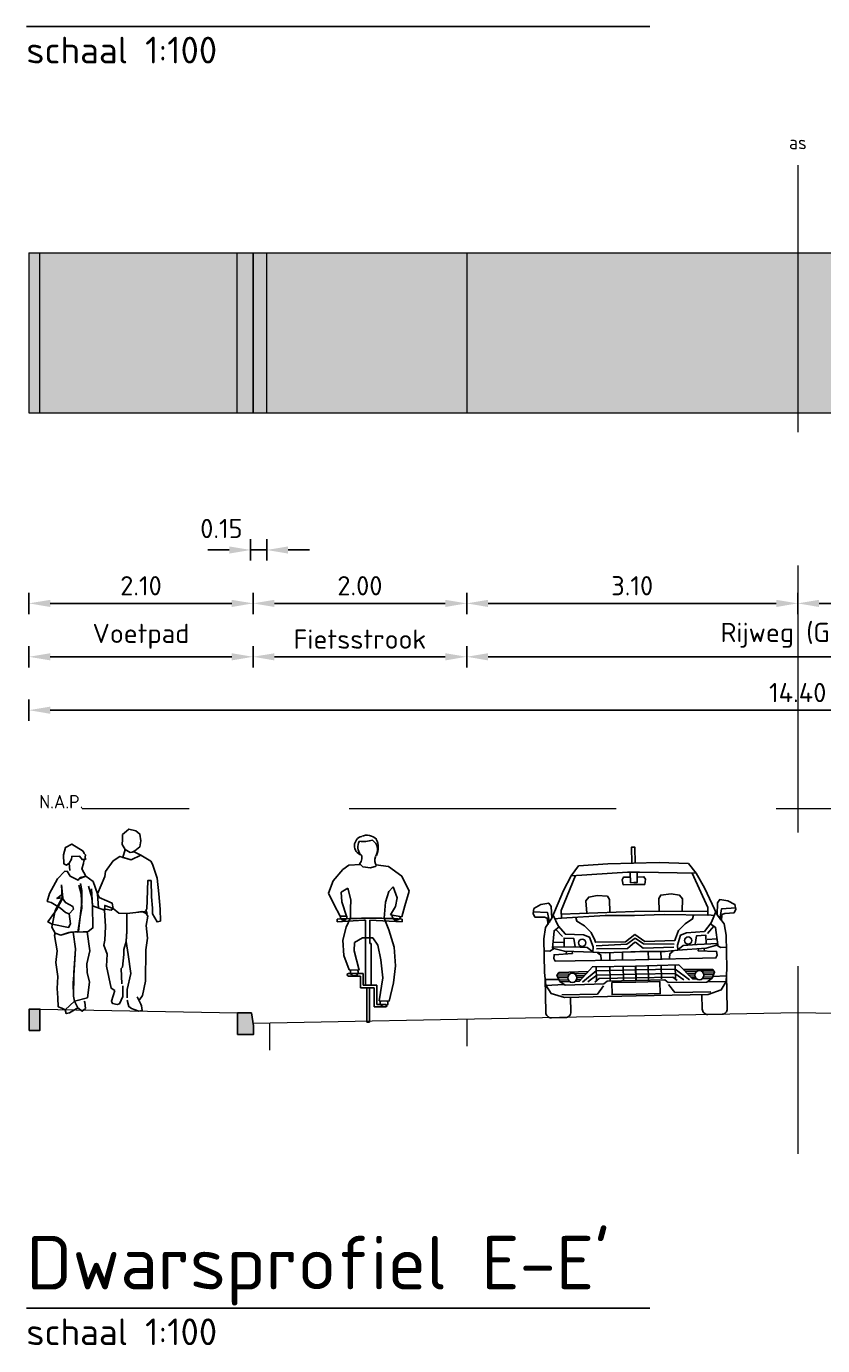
# Model space of a CAD drawing. Header units: metres. Extents: x 132493 to 134960, y 502695 to 503907.
# Tile 134 of 144: x 134814.15 to 134821.61, y 503847.89 to 503860.24. Entities that reach past the tile are written whole.
import ezdxf
from ezdxf.enums import TextEntityAlignment as Align

# ---------------------------------------------------------------- set-up
doc = ezdxf.new("R2010")
doc.units = ezdxf.units.M
for name, pattern in [('AL-NAP_LIJN', [15.25, 12, -1.5, 0.25, -1.5]), ('AL-TEKENBLADGRENS', [11.5, 2.5, -1.5, 1, -1.5, 1, -1.5, 2.5]), ('DASHED2', [0.375, 0.25, -0.125])]:
    doc.linetypes.add(name, pattern=pattern)
doc.layers.get('Defpoints').update_dxf_attribs({"color": 3})
for name, color, linetype, lineweight in [('0_sol_beton', 253, 'Continuous', 35), ('0_sol_fietspad', 11, 'Continuous', 18), ('0_sol_tegels', 254, 'Continuous', 18), ('0_tekst_25mm', 7, 'Continuous', 25), ('0_tekst_50mm', 3, 'Continuous', 18), ('N-WE-AS-ASWEG', 1, 'DASHED2', 35), ('N-WE-VH-KANTOPSLUITING_OPSLUITBAND-SD', 7, 'Continuous', 25), ('N-WE-VH-KANTOPSLUITING_TROTTOIRBAND-S', 7, 'Continuous', 25), ('N-WE-VH-KANTVERHARDING-G', 2, 'Continuous', 18), ('V-WE-VH-VERHARDING_STRAATBAKSTEEN-M', 7, 'Continuous', 18), ('X-XX-AL-AANKLEDING-SD', 2, 'Continuous', 25), ('X-XX-AL-NAP-G', 7, 'AL-NAP_LIJN', 18), ('X-XX-AL-NAP-T25', 7, 'Continuous', 25)]:
    doc.layers.add(name, color=color, linetype=linetype, lineweight=lineweight)
doc.layers.add('ARC-hoev-overlagen asfalt rijbaan', color=13, linetype='Continuous', lineweight=18, plot=False)
doc.styles.add('Iso_18100', font='isocpeur.ttf', dxfattribs={"height": 0.18})
doc.styles.add('Iso_25100', font='isocpeur.ttf', dxfattribs={"height": 0.25})
doc.styles.add('Iso_50100', font='isocpeur.ttf', dxfattribs={"height": 0.5})
doc.styles.add('NLCS-ISO-M50-T25', font='NLCS-ISO.ttf', dxfattribs={"height": 0.125})
doc.styles.add('NLCS_50_25', font='NLCS-ISO.ttf', dxfattribs={"height": 0.125})
doc.dimstyles.new('Iso 18100', dxfattribs={"dimscale": 0.1, "dimtxt": 0.18, "dimasz": 2, "dimexe": 1, "dimexo": 0, "dimgap": 0.75, "dimtad": 1, "dimzin": 0, "dimdsep": 46, "dimtxsty": 'Iso_18100', "dimcen": -3, "dimdle": 1, "dimadec": 0, "dimazin": 0, "dimtfac": 0.75, "dimtix": 1, "dimtmove": 2, "dimatfit": 3, "dimfxl": 1, "dimfxlon": 1, "dimtvp": 0.9, "dimtfillclr": 256, "dimtolj": 1, "dimtzin": 0, "dimarcsym": 0})

# ---------------------------------------------------------------- blocks, each defined once
blk = doc.blocks.new('N-SVH-KANTOPSLUITING_TB_130 150X200-D')
blk.add_hatch(color=8).paths.add_polyline_path([(-0.3, -0.24), (-0.3, -0.32), (-0.15, -0.32), (-0.15, -0.12), (-0.28, -0.12)])
at = {"flags": 128}
blk.add_lwpolyline([(-0.3, -0.24), (-0.3, -0.32), (-0.15, -0.32), (-0.15, -0.12), (-0.28, -0.12)], close=True, dxfattribs=at)
blk = doc.blocks.new('N-SVH-KANTOPSLUITING_OB_100X200-D')
blk.add_hatch(color=8).paths.add_polyline_path([(-0.1, -0.2), (0, -0.2), (0, 0), (-0.1, 0)])
at = {"flags": 128}
blk.add_lwpolyline([(-0.1, -0.2), (0, -0.2), (0, 0), (-0.1, 0)], close=True, dxfattribs=at)
blk = doc.blocks.new('DWP-VOET3')
at = {"linetype": 'Continuous'}
for points in [[(0.119, 1.442), (0.091, 1.487), (0.094, 1.534), (0.096, 1.581), (0.131, 1.614), (0.154, 1.631), (0.221, 1.617), (0.258, 1.586), (0.267, 1.522), (0.257, 1.465), (0.211, 1.43), (0.185, 1.417), (0.167, 1.414)], [(-0.258, 1.346), (-0.253, 1.391), (-0.264, 1.403), (-0.272, 1.425), (-0.379, 1.493), (-0.44, 1.461), (-0.458, 1.391), (-0.454, 1.306), (-0.429, 1.295), (-0.404, 1.313)], [(-0.398, 1.244), (-0.404, 1.313), (-0.382, 1.351), (-0.381, 1.377), (-0.307, 1.378), (-0.279, 1.345), (-0.247, 1.354), (-0.268, 1.337)], [(0.006, 0.889), (0.059, 0.846), (0.135, 0.843), (0.219, 0.853), (0.277, 0.862), (0.325, 0.838), (0.314, 0.878), (0.323, 0.884), (0.327, 0.968), (0.331, 1.15), (0.363, 1.15), (0.367, 0.997), (0.377, 0.892), (0.376, 0.84), (0.419, 0.763), (0.45, 0.772), (0.448, 0.884), (0.434, 1.028), (0.42, 1.172), (0.376, 1.303), (0.36, 1.331), (0.266, 1.387), (0.177, 1.346), (0.114, 1.365), (0.07, 1.377), (0.006, 1.335), (-0.063, 1.237), (-0.07, 1.19), (-0.105, 1.107), (-0.14, 1.025), (-0.131, 0.893)], [(-0.195, 1.073), (-0.186, 0.913), (-0.075, 0.873), (-0.063, 0.884), (-0.01, 0.873), (0.006, 0.889), (-0.001, 0.939), (-0.051, 0.96), (-0.123, 0.993), (-0.14, 1.025), (-0.179, 1.141), (-0.247, 1.192), (-0.311, 1.166), (-0.321, 1.153), (-0.396, 1.193), (-0.424, 1.24), (-0.449, 1.237), (-0.513, 1.167), (-0.589, 1.031), (-0.61, 0.955), (-0.573, 0.944), (-0.487, 0.892), (-0.44, 0.852), (-0.405, 0.839), (-0.365, 0.884), (-0.371, 0.909), (-0.439, 0.945), (-0.469, 0.988), (-0.519, 0.983), (-0.467, 1.023), (-0.473, 1.063), (-0.477, 1.112)], [(-0.424, 1.24), (-0.396, 1.193), (-0.321, 1.153), (-0.301, 1.179), (-0.247, 1.192), (-0.285, 1.26), (-0.269, 1.309), (-0.268, 1.337)], [(-0.477, 1.112), (-0.464, 0.988), (-0.522, 0.877), (-0.604, 0.763), (-0.563, 0.741), (-0.41, 0.712), (-0.392, 0.747), (-0.405, 0.839)], [(-0.477, 1.112), (-0.469, 0.988), (-0.535, 0.871), (-0.568, 0.713), (-0.537, 0.657), (-0.483, 0.641), (-0.388, 0.667), (-0.316, 0.675), (-0.286, 0.948), (-0.286, 1.058), (-0.299, 1.123)], [(-0.313, 1.108), (-0.293, 1.025), (-0.286, 0.893), (-0.301, 0.812), (-0.323, 0.669), (-0.226, 0.674), (-0.182, 0.708), (-0.186, 0.913), (-0.191, 0.993), (-0.223, 1.098)], [(0.089, 0.185), (0.083, 0.328), (0.095, 0.34), (0.106, 0.457), (0.108, 0.504), (0.128, 0.579), (0.131, 0.634), (0.135, 0.673), (0.135, 0.843), (0.059, 0.846), (0.006, 0.889), (-0.071, 0.918), (-0.075, 0.873), (-0.065, 0.721), (-0.072, 0.592), (-0.079, 0.547), (-0.049, 0.463), (-0.055, 0.35), (-0.011, 0.143), (0.024, 0.12)], [(0.137, 0.053), (0.139, 0.132), (0.173, 0.281), (0.147, 0.459), (0.128, 0.579), (0.135, 0.673), (0.135, 0.843), (0.303, 0.862), (0.333, 0.816), (0.317, 0.73), (0.33, 0.611), (0.313, 0.501), (0.309, 0.208), (0.282, 0.074), (0.254, 0.033)], [(-0.442, -0.059), (-0.474, -0.045), (-0.507, -0.031), (-0.512, 0.054), (-0.518, 0.139), (-0.511, 0.252), (-0.53, 0.384), (-0.518, 0.492), (-0.543, 0.637), (-0.537, 0.657), (-0.483, 0.641), (-0.408, 0.666), (-0.368, 0.668), (-0.344, 0.513), (-0.362, 0.287), (-0.361, 0.264), (-0.366, 0.193), (-0.363, 0.068), (-0.354, 0.021)], [(0.024, 0.12), (-0.008, 0.022), (0, 0), (0.045, -0.009), (0.066, -0.004), (0.098, 0.066), (0.098, 0.165)], [(-0.354, 0.021), (-0.324, -0.042), (-0.282, -0.073), (-0.253, -0.046), (-0.257, 0.012), (-0.263, 0.022)], [(0.14, 0.03), (0.153, -0.029), (0.179, -0.048), (0.247, -0.071), (0.279, -0.066), (0.273, -0.023), (0.266, -0.008), (0.232, 0.063)]]:
    blk.add_lwpolyline(points, dxfattribs=at)
for points in [[(0.099, 1.367), (0.177, 1.346), (0.266, 1.387), (0.203, 1.42), (0.167, 1.414), (0.119, 1.442)], [(-0.354, 0.021), (-0.233, 0.053), (-0.213, 0.198), (-0.237, 0.291), (-0.239, 0.37), (-0.21, 0.493), (-0.237, 0.672), (-0.368, 0.668), (-0.344, 0.513), (-0.361, 0.264), (-0.363, 0.068)], [(-0.442, -0.059), (-0.432, -0.095), (-0.403, -0.088), (-0.324, -0.042), (-0.354, 0.021)]]:
    blk.add_lwpolyline(points, close=True, dxfattribs=at)
blk = doc.blocks.new('citroen c4 coupe front view')
for points in [[(0.783, 1.431), (0.783, 1.58), (0.799, 1.58)], [(0.815, 1.431), (0.815, 1.58), (0.799, 1.58)], [(0.799, 1.431), (0.558, 1.431), (0.285, 1.418), (0.214, 1.325), (0.14, 1.188), (0.025, 0.932), (0.02, 1.043), (-0.002, 1.074), (-0.076, 1.061), (-0.143, 1.025), (-0.151, 0.981), (-0.134, 0.946), (-0.046, 0.942), (-0.019, 0.933), (-0.013, 0.873)], [(0.799, 1.431), (1.04, 1.431), (1.314, 1.418), (1.384, 1.325), (1.459, 1.188), (1.574, 0.932), (1.578, 1.043), (1.6, 1.074), (1.675, 1.061), (1.741, 1.025), (1.75, 0.981), (1.732, 0.946), (1.644, 0.942), (1.618, 0.933), (1.612, 0.873)], [(0.253, 1.327), (0.113, 1.003), (0.113, 0.929), (0.523, 0.946), (0.799, 0.941)], [(0.215, 1.326), (0.743, 1.347), (0.799, 1.347)], [(0.799, 1.23), (0.699, 1.23), (0.69, 1.278), (0.703, 1.302), (0.768, 1.301)], [(0.766, 1.347), (0.769, 1.249), (0.799, 1.251)], [(0.832, 1.347), (0.829, 1.249), (0.799, 1.251)], [(1.384, 1.326), (0.855, 1.347), (0.799, 1.347)], [(1.346, 1.327), (1.486, 1.003), (1.486, 0.929), (1.076, 0.946), (0.799, 0.941)], [(0.799, 1.23), (0.9, 1.23), (0.909, 1.278), (0.895, 1.302), (0.831, 1.301)], [(0.352, 0.972), (0.347, 1.087), (0.373, 1.122), (0.453, 1.136), (0.549, 1.127), (0.567, 1.096), (0.567, 0.975)], [(1.247, 0.972), (1.252, 1.087), (1.225, 1.122), (1.146, 1.136), (1.049, 1.127), (1.031, 1.096), (1.031, 0.975)], [(-0.149, 0.994), (-0.015, 0.986), (0.002, 0.891)], [(1.748, 0.994), (1.613, 0.986), (1.597, 0.891)], [(0.025, 0.932), (-0.037, 0.845), (-0.054, 0.739), (-0.054, 0.426), (-0.046, 0.307), (0.003, 0.228), (0.126, 0.187), (0.799, 0.188)], [(0.037, 0.959), (0.082, 0.858), (0.148, 0.779), (0.316, 0.77), (0.373, 0.748), (0.404, 0.655), (0.4, 0.607), (0.135, 0.62), (0.025, 0.651), (0.043, 0.814), (0.09, 0.849)], [(0.113, 0.932), (0.051, 0.927)], [(0.113, 0.968), (0.799, 0.979)], [(0.248, 0.934), (0.259, 0.898), (0.329, 0.854), (0.391, 0.792), (0.422, 0.717), (0.428, 0.699), (0.708, 0.695), (0.799, 0.764)], [(1.486, 0.968), (0.799, 0.979)], [(1.351, 0.934), (1.34, 0.898), (1.27, 0.854), (1.208, 0.792), (1.177, 0.717), (1.17, 0.699), (0.89, 0.695), (0.799, 0.764)], [(1.574, 0.932), (1.635, 0.845), (1.653, 0.739), (1.653, 0.426), (1.644, 0.307), (1.596, 0.228), (1.473, 0.187), (0.799, 0.188)], [(1.561, 0.959), (1.516, 0.858), (1.45, 0.779), (1.283, 0.77), (1.225, 0.748), (1.195, 0.655), (1.199, 0.607), (1.463, 0.62), (1.574, 0.651), (1.556, 0.814), (1.509, 0.849)], [(1.486, 0.932), (1.547, 0.927)], [(0.059, 0.826), (0.12, 0.759)], [(0.236, 0.658), (0.225, 0.738), (0.135, 0.743), (0.135, 0.661)], [(1.362, 0.658), (1.374, 0.738), (1.463, 0.743), (1.463, 0.661)], [(1.539, 0.826), (1.479, 0.759)], [(0.039, 0.647), (-0.002, 0.624), (-0.054, 0.628)], [(0.4, 0.61), (0.35, 0.652), (0.218, 0.659), (0.026, 0.662)], [(0.034, 0.706), (0.124, 0.703)], [(0.155, 0.619), (0.15, 0.595)], [(0.435, 0.664), (0.721, 0.673), (0.799, 0.729)], [(0.437, 0.636), (0.726, 0.633), (0.796, 0.691), (0.799, 0.688)], [(1.164, 0.664), (0.877, 0.673), (0.799, 0.729)], [(1.162, 0.636), (0.873, 0.633), (0.802, 0.691), (0.799, 0.688)], [(1.199, 0.61), (1.249, 0.652), (1.381, 0.659), (1.572, 0.662)], [(1.444, 0.619), (1.448, 0.595)], [(1.565, 0.706), (1.475, 0.703)], [(1.56, 0.647), (1.6, 0.624), (1.653, 0.628)], [(0.207, 0.616), (0.21, 0.598), (0.038, 0.589), (0.034, 0.554), (0.047, 0.528), (0.799, 0.525)], [(0.799, 0.602), (0.757, 0.602), (0.52, 0.598), (0.4, 0.607)], [(0.444, 0.599), (0.477, 0.577), (0.479, 0.536)], [(0.559, 0.599), (0.559, 0.526)], [(0.678, 0.601), (0.678, 0.526)], [(1.392, 0.616), (1.389, 0.598), (1.56, 0.589), (1.565, 0.554), (1.552, 0.528), (0.799, 0.525)], [(0.799, 0.602), (0.841, 0.602), (1.078, 0.598), (1.199, 0.607)], [(0.921, 0.601), (0.921, 0.526)], [(1.039, 0.599), (1.039, 0.526)], [(1.155, 0.599), (1.122, 0.577), (1.119, 0.536)], [(0.799, 0.333), (0.529, 0.332), (0.497, 0.307), (0.135, 0.303), (0.087, 0.338), (0.06, 0.395), (0.078, 0.422)], [(0.063, 0.389), (0.165, 0.389)], [(0.068, 0.407), (0.182, 0.407)], [(0.071, 0.373), (0.161, 0.373)], [(0.078, 0.422), (0.356, 0.426)], [(0.225, 0.407), (0.336, 0.407)], [(0.242, 0.389), (0.319, 0.389)], [(0.246, 0.373), (0.304, 0.373)], [(0.267, 0.334), (0.395, 0.47), (0.799, 0.468)], [(0.299, 0.328), (0.429, 0.432), (0.799, 0.432)], [(0.35, 0.328), (0.433, 0.391), (0.799, 0.391)], [(0.429, 0.469), (0.429, 0.342)], [(0.558, 0.469), (0.558, 0.342)], [(0.682, 0.469), (0.682, 0.34)], [(0.798, 0.468), (0.798, 0.338)], [(1.331, 0.334), (1.203, 0.47), (0.799, 0.468)], [(1.3, 0.328), (1.17, 0.432), (0.799, 0.432)], [(0.799, 0.333), (1.07, 0.332), (1.102, 0.307), (1.463, 0.303), (1.512, 0.338), (1.538, 0.395), (1.521, 0.422)], [(1.249, 0.328), (1.166, 0.391), (0.799, 0.391)], [(0.801, 0.468), (0.801, 0.338)], [(0.917, 0.469), (0.917, 0.34)], [(1.04, 0.469), (1.04, 0.342)], [(1.17, 0.469), (1.17, 0.342)], [(1.521, 0.422), (1.243, 0.426)], [(1.373, 0.407), (1.263, 0.407)], [(1.356, 0.389), (1.28, 0.389)], [(1.352, 0.373), (1.294, 0.373)], [(1.531, 0.407), (1.416, 0.407)], [(1.535, 0.389), (1.433, 0.389)], [(1.528, 0.373), (1.437, 0.373)], [(-0.05, 0.359), (0.078, 0.356)], [(-0.044, 0.304), (0.125, 0.31)], [(0.08, 0.352), (0.165, 0.352)], [(0.089, 0.336), (0.177, 0.336)], [(0.496, 0.288), (0.436, 0.212), (0.102, 0.212)], [(0.23, 0.336), (0.27, 0.336)], [(0.242, 0.352), (0.285, 0.352)], [(0.414, 0.324), (0.455, 0.358), (0.799, 0.358)], [(0.799, 0.206), (0.574, 0.206), (0.574, 0.318), (0.799, 0.318)], [(1.185, 0.324), (1.144, 0.358), (0.799, 0.358)], [(0.799, 0.206), (1.024, 0.206), (1.024, 0.318), (0.799, 0.318)], [(1.102, 0.288), (1.162, 0.212), (1.497, 0.212)], [(1.356, 0.352), (1.314, 0.352)], [(1.369, 0.336), (1.329, 0.336)], [(1.51, 0.336), (1.421, 0.336)], [(1.518, 0.352), (1.434, 0.352)], [(1.642, 0.304), (1.474, 0.31)], [(1.648, 0.359), (1.52, 0.356)]]:
    blk.add_lwpolyline(points)
for points in [[(0.184, 0.187), (0.184, 0.051, -0.414214), (0.133, 0), (0, 0, -0.414214), (-0.051, 0.051), (-0.051, 0.369), (-0.05, 0.369)], [(1.415, 0.187), (1.415, 0.051, 0.414214), (1.465, 0), (1.599, 0, 0.414214), (1.649, 0.051), (1.649, 0.369), (1.649, 0.369)]]:
    blk.add_lwpolyline(points, format="xyb")
for centre, radius in [((0.303, 0.696), 0.0338), ((1.296, 0.696), 0.0338), ((0.204, 0.37), 0.0426), ((1.395, 0.37), 0.0426)]:
    blk.add_circle(centre, radius)
blk = doc.blocks.new('Fiets1')
for p, q in [((-0.244, 1.421), (-0.334, 1.316)), ((-0.189, 1.463), (-0.244, 1.421)), ((-0.078, 1.469), (-0.189, 1.463)), ((-0.078, 1.469), (-0.055, 1.448)), ((-0.055, 1.448), (0.015, 1.439)), ((0.015, 1.439), (0.07, 1.455)), ((0.183, 1.45), (0.065, 1.465)), ((0.309, 1.36), (0.183, 1.45)), ((0.378, 1.221), (0.309, 1.36)), ((-0.334, 1.316), (-0.379, 1.202)), ((-0.26, 1.21), (-0.197, 1.247)), ((-0.197, 1.247), (-0.168, 1.139)), ((0.188, 1.215), (0.228, 1.26)), ((0.228, 1.26), (0.265, 1.157)), ((-0.379, 1.202), (-0.329, 1.099)), ((-0.252, 1.121), (-0.26, 1.21)), ((-0.209, 0.985), (-0.252, 1.121)), ((-0.168, 1.139), (-0.173, 1.055)), ((0.143, 0.968), (0.156, 1.115)), ((0.156, 1.115), (0.188, 1.215)), ((0.265, 1.157), (0.251, 1.076)), ((0.336, 1.081), (0.378, 1.221)), ((-0.329, 1.099), (-0.269, 0.985)), ((-0.173, 1.055), (-0.173, 0.97)), ((0.251, 1.076), (0.204, 0.999)), ((0.204, 0.999), (0.31, 0.979)), ((0.31, 0.979), (0.336, 1.081)), ((-0.296, 0.957), (-0.296, 0.933)), ((-0.296, 0.933), (-0.047, 0.949)), ((-0.269, 0.985), (-0.209, 0.985)), ((-0.213, 0.881), (-0.244, 0.762)), ((-0.173, 0.97), (-0.213, 0.881)), ((-0.047, 0.949), (-0.031, 0.949)), ((-0.031, 0.949), (-0.031, 0.338)), ((0.009, 0.949), (0.313, 0.932)), ((0.009, 0.73), (0.009, 0.949)), ((0.188, 0.857), (0.143, 0.968)), ((0.313, 0.932), (0.313, 0.956)), ((-0.244, 0.762), (-0.234, 0.617)), ((-0.134, 0.738), (-0.06, 0.783)), ((-0.06, 0.783), (0.038, 0.781)), ((0.038, 0.781), (0.085, 0.715)), ((0.236, 0.696), (0.188, 0.857)), ((-0.139, 0.662), (-0.134, 0.738)), ((-0.091, 0.48), (-0.139, 0.662)), ((0.022, 0.73), (0.009, 0.73)), ((0.022, 0.338), (0.022, 0.73)), ((0.085, 0.715), (0.112, 0.578)), ((0.249, 0.52), (0.236, 0.696)), ((-0.234, 0.617), (-0.184, 0.483)), ((0.112, 0.578), (0.13, 0.409)), ((0.23, 0.361), (0.249, 0.52)), ((-0.054, 0.448), (-0.192, 0.448)), ((-0.078, 0.425), (-0.192, 0.425)), ((-0.184, 0.483), (-0.091, 0.48)), ((-0.078, 0.314), (-0.078, 0.425)), ((-0.054, 0.338), (-0.054, 0.448)), ((0.13, 0.409), (0.098, 0.193)), ((0.051, 0.314), (-0.078, 0.314)), ((0.075, 0.338), (-0.054, 0.338)), ((-0.018, 0.314), (-0.018, -0.008)), ((0.006, -0.008), (0.006, 0.314)), ((0.051, 0.135), (0.051, 0.314)), ((0.075, 0.158), (0.075, 0.338)), ((0.191, 0.19), (0.23, 0.361)), ((0.156, 0.135), (0.051, 0.135)), ((0.156, 0.158), (0.075, 0.158)), ((0.098, 0.193), (0.191, 0.19)), ((-0.018, -0.008), (0.006, -0.008))]:
    blk.add_line(p, q)
for centre, radius, start, end in [((-0.045, 1.645), 0.0899, 104.0435, 253.5027), ((-0.018, 1.619), 0.124, 44.5628, 113.2662), ((0.005, 1.633), 0.108, 150.0261, 221.6358), ((-0.052, 2.001), 0.316, 263.3587, 285.6486), ((-0.023, 1.607), 0.105, 322.9677, 57.6908), ((-0.082, 1.629), 0.17, 333.6246, 26.7123), ((-0.146, 1.53), 0.0807, 310.1354, 21.3389), ((0.153, 1.509), 0.098, 160.2237, 213.0633), ((0.258, 0.989), 0.0404, 169.3202, 349.3202), ((0.024, -4.853), 5.819, 87.1592, 93.1527), ((-0.236, 0.976), 0.0303, 163.7878, 22.7653), ((-0.191, 0.437), 0.0119, 91.1159, 268.8841), ((-0.137, 0.462), 0.0366, 147.3335, 29.3982), ((0.143, 0.173), 0.0366, 147.3289, 29.3982), ((0.156, 0.147), 0.0119, 269.9885, 90.0115)]:
    blk.add_arc(centre, radius, start, end)
blk = doc.blocks.new('*D145')
at = {"layer": 'Defpoints', "color": 0, "transparency": 16777216}
for p in [(134814.177, 503856.623), (134816.277, 503856.623), (134814.177, 503854.84)]:
    blk.add_point(p, dxfattribs=at)
at = {"layer": 'V-WE-VH-VERHARDING_STRAATBAKSTEEN-M', "color": 0, "lineweight": -2, "transparency": 16777216}
for p, q in [((134814.177, 503854.94), (134814.177, 503854.74)), ((134816.277, 503854.94), (134816.277, 503854.74)), ((134816.077, 503854.84), (134814.377, 503854.84))]:
    blk.add_line(p, q, dxfattribs=at)
at = {"layer": 'V-WE-VH-VERHARDING_STRAATBAKSTEEN-M', "color": 0, "transparency": 16777216}
for points in [[(134814.377, 503854.873), (134814.377, 503854.806), (134814.177, 503854.84)], [(134816.077, 503854.873), (134816.077, 503854.806), (134816.277, 503854.84)]]:
    blk.add_solid(points, dxfattribs=at)
at = {"layer": 'V-WE-VH-VERHARDING_STRAATBAKSTEEN-M', "color": 0, "transparency": 16777216, "insert": (134815.227, 503855.005), "char_height": 0.18, "attachment_point": 5, "rotation": 360, "style": 'Iso_18100'}
blk.add_mtext('\\A1;2.10', dxfattribs=at)
blk = doc.blocks.new('*D146')
at = {"layer": 'Defpoints', "color": 0, "transparency": 16777216}
for p in [(134816.277, 503856.623), (134818.277, 503856.623), (134816.277, 503854.84)]:
    blk.add_point(p, dxfattribs=at)
at = {"layer": 'V-WE-VH-VERHARDING_STRAATBAKSTEEN-M', "color": 0, "lineweight": -2, "transparency": 16777216}
for p, q in [((134816.277, 503854.94), (134816.277, 503854.74)), ((134818.277, 503854.94), (134818.277, 503854.74)), ((134818.077, 503854.84), (134816.477, 503854.84))]:
    blk.add_line(p, q, dxfattribs=at)
at = {"layer": 'V-WE-VH-VERHARDING_STRAATBAKSTEEN-M', "color": 0, "transparency": 16777216}
for points in [[(134816.477, 503854.873), (134816.477, 503854.806), (134816.277, 503854.84)], [(134818.077, 503854.873), (134818.077, 503854.806), (134818.277, 503854.84)]]:
    blk.add_solid(points, dxfattribs=at)
at = {"layer": 'V-WE-VH-VERHARDING_STRAATBAKSTEEN-M', "color": 0, "transparency": 16777216, "insert": (134817.277, 503855.005), "char_height": 0.18, "attachment_point": 5, "rotation": 360, "style": 'Iso_18100'}
blk.add_mtext('\\A1;2.00', dxfattribs=at)
blk = doc.blocks.new('*D147')
at = {"layer": 'Defpoints', "color": 0, "transparency": 16777216}
for p in [(134818.277, 503856.623), (134821.377, 503856.623), (134818.277, 503854.84)]:
    blk.add_point(p, dxfattribs=at)
at = {"layer": 'V-WE-VH-VERHARDING_STRAATBAKSTEEN-M', "color": 0, "lineweight": -2, "transparency": 16777216}
for p, q in [((134818.277, 503854.94), (134818.277, 503854.74)), ((134821.377, 503854.94), (134821.377, 503854.74)), ((134821.177, 503854.84), (134818.477, 503854.84))]:
    blk.add_line(p, q, dxfattribs=at)
at = {"layer": 'V-WE-VH-VERHARDING_STRAATBAKSTEEN-M', "color": 0, "transparency": 16777216}
for points in [[(134818.477, 503854.873), (134818.477, 503854.806), (134818.277, 503854.84)], [(134821.177, 503854.873), (134821.177, 503854.806), (134821.377, 503854.84)]]:
    blk.add_solid(points, dxfattribs=at)
at = {"layer": 'V-WE-VH-VERHARDING_STRAATBAKSTEEN-M', "color": 0, "transparency": 16777216, "insert": (134819.827, 503855.005), "char_height": 0.18, "attachment_point": 5, "rotation": 360, "style": 'Iso_18100'}
blk.add_mtext('\\A1;3.10', dxfattribs=at)
blk = doc.blocks.new('*D148')
at = {"layer": 'Defpoints', "color": 0, "transparency": 16777216}
for p in [(134821.377, 503856.623), (134824.477, 503856.623), (134821.377, 503854.84)]:
    blk.add_point(p, dxfattribs=at)
at = {"layer": 'V-WE-VH-VERHARDING_STRAATBAKSTEEN-M', "color": 0, "lineweight": -2, "transparency": 16777216}
for p, q in [((134821.377, 503854.94), (134821.377, 503854.74)), ((134824.477, 503854.94), (134824.477, 503854.74)), ((134824.277, 503854.84), (134821.577, 503854.84))]:
    blk.add_line(p, q, dxfattribs=at)
at = {"layer": 'V-WE-VH-VERHARDING_STRAATBAKSTEEN-M', "color": 0, "transparency": 16777216}
for points in [[(134821.577, 503854.873), (134821.577, 503854.806), (134821.377, 503854.84)], [(134824.277, 503854.873), (134824.277, 503854.806), (134824.477, 503854.84)]]:
    blk.add_solid(points, dxfattribs=at)
at = {"layer": 'V-WE-VH-VERHARDING_STRAATBAKSTEEN-M', "color": 0, "transparency": 16777216, "insert": (134822.927, 503855.005), "char_height": 0.18, "attachment_point": 5, "rotation": 360, "style": 'Iso_18100'}
blk.add_mtext('\\A1;3.10', dxfattribs=at)
blk = doc.blocks.new('*D151')
at = {"layer": 'Defpoints', "color": 0, "transparency": 16777216}
for p in [(134814.177, 503856.373), (134828.577, 503856.373), (134814.177, 503853.84)]:
    blk.add_point(p, dxfattribs=at)
at = {"layer": 'V-WE-VH-VERHARDING_STRAATBAKSTEEN-M', "color": 0, "lineweight": -2, "transparency": 16777216}
for p, q in [((134814.177, 503853.94), (134814.177, 503853.74)), ((134828.577, 503853.94), (134828.577, 503853.74)), ((134828.377, 503853.84), (134814.377, 503853.84))]:
    blk.add_line(p, q, dxfattribs=at)
at = {"layer": 'V-WE-VH-VERHARDING_STRAATBAKSTEEN-M', "color": 0, "transparency": 16777216}
for points in [[(134814.377, 503853.873), (134814.377, 503853.806), (134814.177, 503853.84)], [(134828.377, 503853.873), (134828.377, 503853.806), (134828.577, 503853.84)]]:
    blk.add_solid(points, dxfattribs=at)
at = {"layer": 'V-WE-VH-VERHARDING_STRAATBAKSTEEN-M', "color": 0, "transparency": 16777216, "insert": (134821.377, 503854.005), "char_height": 0.18, "attachment_point": 5, "rotation": 360, "style": 'Iso_18100'}
blk.add_mtext('\\A1;14.40', dxfattribs=at)
blk = doc.blocks.new('*D152')
at = {"layer": 'Defpoints', "color": 0, "transparency": 16777216}
for p in [(134814.177, 503856.373), (134816.277, 503856.373), (134814.177, 503854.34)]:
    blk.add_point(p, dxfattribs=at)
at = {"layer": 'V-WE-VH-VERHARDING_STRAATBAKSTEEN-M', "color": 0, "lineweight": -2, "transparency": 16777216}
for p, q in [((134814.177, 503854.44), (134814.177, 503854.24)), ((134816.277, 503854.44), (134816.277, 503854.24)), ((134816.077, 503854.34), (134814.377, 503854.34))]:
    blk.add_line(p, q, dxfattribs=at)
at = {"layer": 'V-WE-VH-VERHARDING_STRAATBAKSTEEN-M', "color": 0, "transparency": 16777216}
for points in [[(134814.377, 503854.373), (134814.377, 503854.306), (134814.177, 503854.34)], [(134816.077, 503854.373), (134816.077, 503854.306), (134816.277, 503854.34)]]:
    blk.add_solid(points, dxfattribs=at)
at = {"layer": 'V-WE-VH-VERHARDING_STRAATBAKSTEEN-M', "color": 0, "transparency": 16777216, "insert": (134815.227, 503854.532), "char_height": 0.18, "width": 0.04942, "attachment_point": 5, "rotation": 360, "style": 'Iso_18100'}
blk.add_mtext('\\A1;Voetpad', dxfattribs=at)
blk = doc.blocks.new('*D153')
at = {"layer": 'Defpoints', "color": 0, "transparency": 16777216}
for p in [(134816.277, 503856.373), (134818.277, 503856.373), (134816.277, 503854.34)]:
    blk.add_point(p, dxfattribs=at)
at = {"layer": 'V-WE-VH-VERHARDING_STRAATBAKSTEEN-M', "color": 0, "lineweight": -2, "transparency": 16777216}
for p, q in [((134816.277, 503854.44), (134816.277, 503854.24)), ((134818.277, 503854.44), (134818.277, 503854.24)), ((134818.077, 503854.34), (134816.477, 503854.34))]:
    blk.add_line(p, q, dxfattribs=at)
at = {"layer": 'V-WE-VH-VERHARDING_STRAATBAKSTEEN-M', "color": 0, "transparency": 16777216}
for points in [[(134816.477, 503854.373), (134816.477, 503854.306), (134816.277, 503854.34)], [(134818.077, 503854.373), (134818.077, 503854.306), (134818.277, 503854.34)]]:
    blk.add_solid(points, dxfattribs=at)
at = {"layer": 'V-WE-VH-VERHARDING_STRAATBAKSTEEN-M', "color": 0, "transparency": 16777216, "insert": (134817.277, 503854.505), "char_height": 0.18, "attachment_point": 5, "rotation": 360, "style": 'Iso_18100'}
blk.add_mtext('\\A1;Fietsstrook', dxfattribs=at)
blk = doc.blocks.new('*D154')
at = {"layer": 'Defpoints', "color": 0, "transparency": 16777216}
for p in [(134818.277, 503856.623), (134824.477, 503856.623), (134818.277, 503854.34)]:
    blk.add_point(p, dxfattribs=at)
at = {"layer": 'V-WE-VH-VERHARDING_STRAATBAKSTEEN-M', "color": 0, "lineweight": -2, "transparency": 16777216}
for p, q in [((134818.277, 503854.44), (134818.277, 503854.24)), ((134824.477, 503854.44), (134824.477, 503854.24)), ((134824.277, 503854.34), (134818.477, 503854.34))]:
    blk.add_line(p, q, dxfattribs=at)
at = {"layer": 'V-WE-VH-VERHARDING_STRAATBAKSTEEN-M', "color": 0, "transparency": 16777216}
for points in [[(134818.477, 503854.373), (134818.477, 503854.306), (134818.277, 503854.34)], [(134824.277, 503854.373), (134824.277, 503854.306), (134824.477, 503854.34)]]:
    blk.add_solid(points, dxfattribs=at)
at = {"layer": 'V-WE-VH-VERHARDING_STRAATBAKSTEEN-M', "color": 0, "transparency": 16777216, "insert": (134821.377, 503854.541), "char_height": 0.18, "attachment_point": 5, "rotation": 360, "style": 'Iso_18100'}
blk.add_mtext('\\A1;Rijweg (GOW)', dxfattribs=at)
blk = doc.blocks.new('*D177')
at = {"layer": 'Defpoints', "color": 0, "transparency": 16777216}
for p in [(134816.254, 503857.123), (134816.404, 503857.123), (134816.404, 503855.34)]:
    blk.add_point(p, dxfattribs=at)
at = {"layer": 'V-WE-VH-VERHARDING_STRAATBAKSTEEN-M', "color": 0, "lineweight": -2, "transparency": 16777216}
for p, q in [((134816.254, 503855.44), (134816.254, 503855.24)), ((134816.404, 503855.44), (134816.404, 503855.24)), ((134816.054, 503855.34), (134815.854, 503855.34)), ((134816.254, 503855.34), (134816.404, 503855.34)), ((134816.604, 503855.34), (134816.804, 503855.34))]:
    blk.add_line(p, q, dxfattribs=at)
at = {"layer": 'V-WE-VH-VERHARDING_STRAATBAKSTEEN-M', "color": 0, "transparency": 16777216}
for points in [[(134816.054, 503855.373), (134816.054, 503855.306), (134816.254, 503855.34)], [(134816.604, 503855.373), (134816.604, 503855.306), (134816.404, 503855.34)]]:
    blk.add_solid(points, dxfattribs=at)
at = {"layer": 'V-WE-VH-VERHARDING_STRAATBAKSTEEN-M', "color": 0, "transparency": 16777216, "insert": (134815.98, 503855.541), "char_height": 0.18, "attachment_point": 5, "rotation": 360, "style": 'Iso_18100'}
blk.add_mtext('\\A1;0.15', dxfattribs=at)

msp = doc.modelspace()

# ---------------------------------------------------------------- hatches: boundary and pattern name
at = {"layer": '0_sol_beton'}
h = msp.add_hatch(color=256, dxfattribs=at)
h.dxf.hatch_style = 1
h.paths.add_polyline_path([(134814.277, 503858.123), (134814.177, 503858.123), (134814.177, 503856.623), (134814.277, 503856.623)])
h = msp.add_hatch(color=256, dxfattribs=at)
h.dxf.hatch_style = 1
h.paths.add_polyline_path([(134816.277, 503858.123), (134816.127, 503858.123), (134816.127, 503856.623), (134816.277, 503856.623)])
at = {"layer": '0_sol_fietspad'}
h = msp.add_hatch(color=256, dxfattribs=at)
h.dxf.hatch_style = 1
h.paths.add_polyline_path([(134818.277, 503858.123), (134816.277, 503858.123), (134816.277, 503856.623), (134818.277, 503856.623)])
at = {"layer": '0_sol_tegels'}
h = msp.add_hatch(color=256, dxfattribs=at)
h.dxf.hatch_style = 1
h.paths.add_polyline_path([(134816.127, 503858.123), (134814.277, 503858.123), (134814.277, 503856.623), (134816.127, 503856.623)])
at = {"layer": 'ARC-hoev-overlagen asfalt rijbaan', "transparency": 33554636}
h = msp.add_hatch(color=256, dxfattribs=at)
h.dxf.hatch_style = 1
h.paths.add_polyline_path([(134821.377, 503858.123), (134818.277, 503858.123), (134818.277, 503856.623), (134821.377, 503856.623)])
h = msp.add_hatch(color=256, dxfattribs=at)
h.dxf.hatch_style = 1
h.paths.add_polyline_path([(134824.477, 503858.123), (134821.377, 503858.123), (134821.377, 503856.623), (134824.477, 503856.623)])

# ---------------------------------------------------------------- linework, layer by layer
at = {"layer": '0_tekst_25mm', "flags": 128}
for points in [[(134814.154, 503860.242), (134819.993, 503860.242)], [(134814.154, 503848.242), (134819.993, 503848.242)]]:
    msp.add_lwpolyline(points, dxfattribs=at)
at = {"layer": 'N-WE-AS-ASWEG', "lineweight": 18, "ltscale": 10, "flags": 128}
msp.add_lwpolyline([(134821.377, 503858.944), (134821.377, 503849.686)], dxfattribs=at)
at = {"layer": 'N-WE-VH-KANTVERHARDING-G'}
for p, q in [((134821.377, 503851.007), (134816.277, 503850.905)), ((134826.477, 503850.905), (134821.377, 503851.007))]:
    msp.add_line(p, q, dxfattribs=at)
at = {"layer": 'N-WE-VH-KANTVERHARDING-G', "flags": 128}
for points in [[(134814.177, 503858.123), (134814.177, 503856.623)], [(134814.177, 503858.123), (134828.577, 503858.123)], [(134814.177, 503858.123), (134814.177, 503856.623)], [(134814.277, 503858.123), (134814.277, 503856.623)], [(134816.127, 503856.623), (134816.127, 503858.123)], [(134816.277, 503858.123), (134816.277, 503856.623)], [(134816.277, 503856.623), (134816.277, 503858.123)], [(134816.404, 503856.623), (134816.404, 503858.123)], [(134818.277, 503858.123), (134818.277, 503856.623)], [(134814.177, 503856.623), (134828.577, 503856.623)], [(134814.281, 503851.042), (134816.131, 503851.005)], [(134818.277, 503850.945), (134818.277, 503850.695)], [(134816.431, 503850.908), (134816.431, 503850.658)]]:
    msp.add_lwpolyline(points, dxfattribs=at)
at = {"layer": 'X-XX-AL-NAP-G', "linetype": 'AL-TEKENBLADGRENS', "flags": 128}
msp.add_lwpolyline([(134828.677, 503852.915), (134814.177, 503852.915)], dxfattribs=at)

# ---------------------------------------------------------------- block references
at = {"layer": 'N-WE-VH-KANTOPSLUITING_OPSLUITBAND-SD'}
msp.add_blockref('N-SVH-KANTOPSLUITING_OB_100X200-D', (134814.281, 503851.042), dxfattribs=at)
at = {"layer": 'N-WE-VH-KANTOPSLUITING_TROTTOIRBAND-S', "xscale": -1, "rotation": 359.9999999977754}
msp.add_blockref('N-SVH-KANTOPSLUITING_TB_130 150X200-D', (134815.981, 503851.125), dxfattribs=at)
at = {"layer": 'X-XX-AL-AANKLEDING-SD'}
for name, p in [('DWP-VOET3', (134814.959, 503851.094)), ('Fiets1', (134817.361, 503850.926))]:
    msp.add_blockref(name, p, dxfattribs=at)
at = {"layer": 'X-XX-AL-AANKLEDING-SD', "rotation": 1.194023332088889}
msp.add_blockref('citroen c4 coupe front view', (134819.07, 503850.96), dxfattribs=at)

# ---------------------------------------------------------------- texts
at = {"layer": '0_tekst_25mm', "style": 'Iso_25100'}
for p in [(134814.153, 503860.02), (134814.153, 503848.02)]:
    msp.add_text('schaal 1:100', height=0.25, dxfattribs=at).set_placement(p, align=Align.MIDDLE_LEFT)
at = {"layer": '0_tekst_50mm', "style": 'Iso_50100'}
msp.add_text("Dwarsprofiel E-E'", height=0.5, rotation=360, dxfattribs=at).set_placement((134814.153, 503848.667), align=Align.MIDDLE_LEFT)
at = {"layer": 'V-WE-VH-VERHARDING_STRAATBAKSTEEN-M', "insert": (134821.296, 503859.217), "char_height": 0.125, "attachment_point": 1, "rotation": 360, "style": 'NLCS-ISO-M50-T25'}
msp.add_mtext_dynamic_manual_height_columns('as', width=0.64688, gutter_width=0.625, heights=[0], dxfattribs=at)
at = {"layer": 'X-XX-AL-NAP-T25', "style": 'NLCS_50_25'}
msp.add_text('N.A.P.', height=0.125, dxfattribs=at).set_placement((134814.274, 503852.883), align=Align.BOTTOM_LEFT)

# ---------------------------------------------------------------- dimensions: what is measured, and where the dimension line sits
at = {"layer": 'V-WE-VH-VERHARDING_STRAATBAKSTEEN-M'}
dim = msp.add_linear_dim(base=(134816.404, 503855.34), p1=(134816.254, 503857.123), p2=(134816.404, 503857.123), angle=180, dimstyle='Iso 18100', dxfattribs=at)
dim.commit()
dim.dimension.update_dxf_attribs({"geometry": '*D177', "text_midpoint": (134815.98, 503855.541), "dimtype": 160})
for base, p1, p2, picture, middle in [((134814.177, 503854.84), (134816.277, 503856.623), (134814.177, 503856.623), '*D145', (134815.227, 503855.005)), ((134816.277, 503854.84), (134818.277, 503856.623), (134816.277, 503856.623), '*D146', (134817.277, 503855.005)), ((134818.277, 503854.84), (134821.377, 503856.623), (134818.277, 503856.623), '*D147', (134819.827, 503855.005)), ((134821.377, 503854.84), (134824.477, 503856.623), (134821.377, 503856.623), '*D148', (134822.927, 503855.005)), ((134814.177, 503853.84), (134828.577, 503856.373), (134814.177, 503856.373), '*D151', (134821.377, 503854.005))]:
    dim = msp.add_linear_dim(base=base, p1=p1, p2=p2, angle=360, dimstyle='Iso 18100', dxfattribs=at)
    dim.commit()
    dim.dimension.update_dxf_attribs({"geometry": picture, "text_midpoint": middle})
for base, p1, p2, text, picture, middle in [((134818.277, 503854.34), (134824.477, 503856.623), (134818.277, 503856.623), 'Rijweg (GOW)', '*D154', (134821.377, 503854.541)), ((134814.177, 503854.34), (134816.277, 503856.373), (134814.177, 503856.373), 'Voetpad', '*D152', (134815.227, 503854.532)), ((134816.277, 503854.34), (134818.277, 503856.373), (134816.277, 503856.373), 'Fietsstrook', '*D153', (134817.277, 503854.505))]:
    dim = msp.add_linear_dim(base=base, p1=p1, p2=p2, angle=360, text=text, dimstyle='Iso 18100', dxfattribs=at)
    dim.commit()
    dim.dimension.update_dxf_attribs({"geometry": picture, "text_midpoint": middle})

doc.saveas('drawing.dxf')
